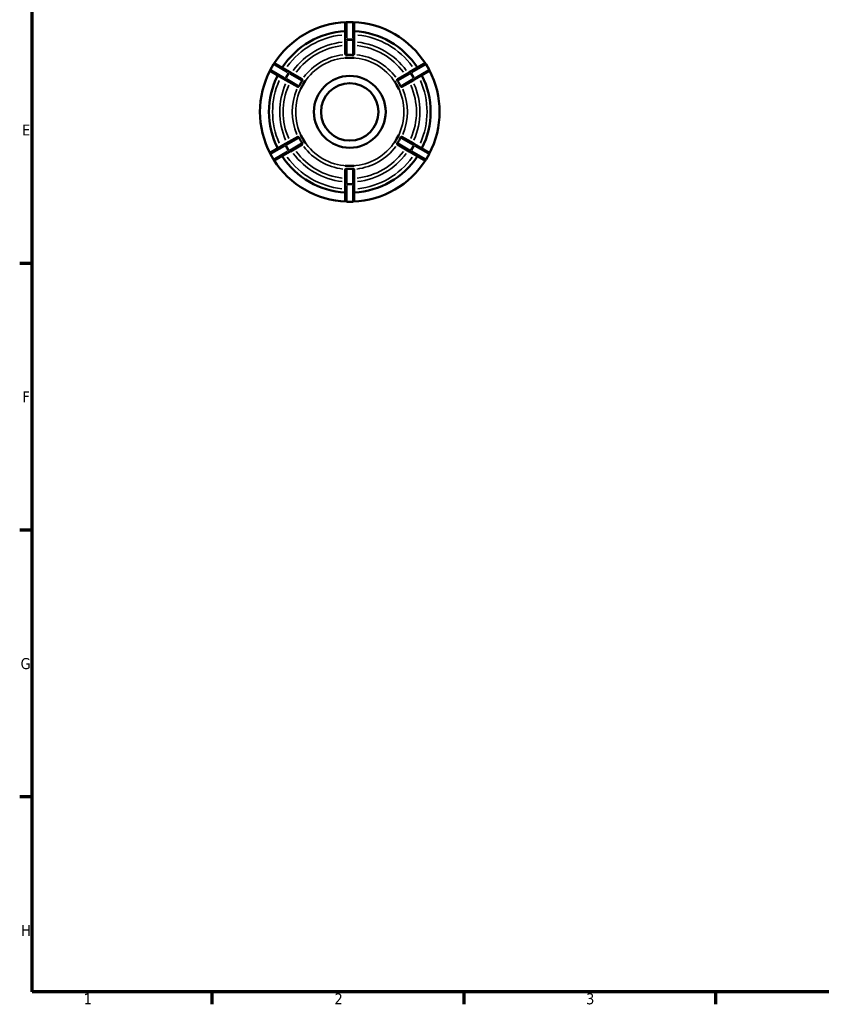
# Model space of a CAD drawing. Header units: millimetres. Extents: x 0 to 903, y 0 to 594.
# Tile 1 of 9: x 17 to 240, y 17 to 291. Entities that reach past the tile are written whole.
import ezdxf

# ---------------------------------------------------------------- set-up
doc = ezdxf.new("R2010")
doc.units = ezdxf.units.MM
for name, color, linetype, lineweight in [('Border (ANSI)', 7, 'Continuous', 70), ('Visible (ANSI)', 7, 'Continuous', 50), ('Visible Narrow (ANSI)', 7, 'Continuous', 35)]:
    doc.layers.add(name, color=color, linetype=linetype, lineweight=lineweight)
doc.styles.add('Note Text (ANSI)', font='tahoma.ttf')

# ---------------------------------------------------------------- blocks, each defined once
blk = doc.blocks.new('Borders Default Border')
at = {"layer": 'Border (ANSI)'}
for p, q in [((20, 222.75), (16.55, 222.75)), ((20, 148.5), (16.55, 148.5)), ((20, 74.25), (16.55, 74.25)), ((70.08, 20), (70.08, 16.55)), ((140.17, 20), (140.17, 16.55)), ((210.25, 20), (210.25, 16.55))]:
    blk.add_line(p, q, dxfattribs=at)
at = {"layer": 'Border (ANSI)', "flags": 128}
blk.add_lwpolyline([(20, 20), (20, 574), (821, 574), (821, 20), (20, 20)], dxfattribs=at)
at = {"layer": 'Border (ANSI)', "char_height": 3.05, "attachment_point": 7, "style": 'Note Text (ANSI)'}
for s, insert in [('E', (17.21, 258.35)), ('F', (17.29, 184.1)), ('G', (16.81, 109.79)), ('H', (16.97, 35.6)), ('1', (34.35, 16.55)), ('2', (104.2, 16.55)), ('3', (174.26, 16.49))]:
    blk.add_mtext(s, dxfattribs=dict(at, insert=insert))

msp = doc.modelspace()

# ---------------------------------------------------------------- linework, layer by layer
at = {"layer": 'Visible (ANSI)'}
for p, q in [((107.209, 289.501), (107.209, 289.527)), ((107.209, 289.501), (107.209, 284.828)), ((109.309, 289.927), (107.609, 289.927)), ((109.709, 289.527), (109.709, 289.501)), ((109.709, 284.828), (109.709, 289.501)), ((107.209, 284.743), (107.209, 284.828)), ((107.209, 284.743), (107.209, 280.957)), ((109.709, 284.828), (109.709, 284.743)), ((109.709, 280.957), (109.709, 284.743)), ((107.209, 279.992), (107.209, 279.995)), ((108.459, 279.992), (107.209, 279.992)), ((107.209, 279.99), (107.209, 279.992)), ((109.709, 279.992), (108.459, 279.992)), ((109.709, 279.995), (109.709, 279.992)), ((109.709, 279.992), (109.709, 279.99)), ((87.233, 278.163), (86.383, 276.691)), ((87.779, 278.31), (87.803, 278.297)), ((91.849, 275.96), (87.803, 278.297)), ((129.115, 278.297), (125.068, 275.96)), ((129.115, 278.297), (129.138, 278.31)), ((130.534, 276.691), (129.684, 278.163)), ((86.553, 276.131), (86.529, 276.145)), ((86.553, 276.131), (90.599, 273.795)), ((91.849, 275.96), (91.923, 275.918)), ((95.201, 274.025), (91.923, 275.918)), ((124.995, 275.918), (121.716, 274.025)), ((124.995, 275.918), (125.068, 275.96)), ((126.318, 273.795), (130.365, 276.131)), ((130.388, 276.145), (130.365, 276.131)), ((90.673, 273.753), (90.599, 273.795)), ((90.673, 273.753), (93.951, 271.86)), ((94.787, 271.377), (94.784, 271.379)), ((95.412, 272.46), (94.787, 271.377)), ((94.789, 271.376), (94.787, 271.377)), ((96.037, 273.542), (95.412, 272.46)), ((96.034, 273.544), (96.037, 273.542)), ((96.037, 273.542), (96.039, 273.541)), ((120.878, 273.541), (120.88, 273.542)), ((120.88, 273.542), (120.883, 273.544)), ((121.505, 272.46), (120.88, 273.542)), ((122.13, 271.377), (121.505, 272.46)), ((122.13, 271.377), (122.128, 271.376)), ((122.133, 271.379), (122.13, 271.377)), ((122.966, 271.86), (126.245, 273.753)), ((126.318, 273.795), (126.245, 273.753)), ((93.951, 257.995), (90.673, 256.102)), ((94.784, 258.476), (94.787, 258.478)), ((94.787, 258.478), (94.789, 258.479)), ((94.787, 258.478), (95.412, 257.395)), ((121.505, 257.395), (122.13, 258.478)), ((122.128, 258.479), (122.13, 258.478)), ((122.13, 258.478), (122.133, 258.476)), ((126.245, 256.102), (122.966, 257.995)), ((90.599, 256.059), (86.553, 253.723)), ((90.599, 256.059), (90.673, 256.102)), ((91.923, 253.937), (95.201, 255.83)), ((95.412, 257.395), (96.037, 256.312)), ((96.037, 256.312), (96.034, 256.311)), ((96.039, 256.314), (96.037, 256.312)), ((120.88, 256.312), (120.878, 256.314)), ((120.88, 256.312), (121.505, 257.395)), ((120.883, 256.311), (120.88, 256.312)), ((121.716, 255.83), (124.995, 253.937)), ((126.245, 256.102), (126.318, 256.059)), ((130.365, 253.723), (126.318, 256.059)), ((86.383, 253.163), (87.233, 251.691)), ((86.529, 253.71), (86.553, 253.723)), ((87.803, 251.558), (91.849, 253.894)), ((91.923, 253.937), (91.849, 253.894)), ((125.068, 253.894), (124.995, 253.937)), ((125.068, 253.894), (129.115, 251.558)), ((129.684, 251.691), (130.534, 253.163)), ((130.365, 253.723), (130.388, 253.71)), ((87.803, 251.558), (87.779, 251.545)), ((107.209, 249.863), (107.209, 249.865)), ((107.209, 249.863), (108.459, 249.863)), ((107.209, 249.86), (107.209, 249.863)), ((108.459, 249.863), (109.709, 249.863)), ((109.709, 249.865), (109.709, 249.863)), ((109.709, 249.863), (109.709, 249.86)), ((129.138, 251.545), (129.115, 251.558)), ((107.209, 248.898), (107.209, 245.112)), ((109.709, 245.112), (109.709, 248.898)), ((107.209, 245.026), (107.209, 245.112)), ((107.209, 245.026), (107.209, 240.354)), ((109.709, 245.112), (109.709, 245.026)), ((109.709, 240.354), (109.709, 245.026)), ((107.209, 240.327), (107.209, 240.354)), ((107.609, 239.927), (109.309, 239.927)), ((109.709, 240.354), (109.709, 240.327))]:
    msp.add_line(p, q, dxfattribs=at)
for radius in [10, 8]:
    msp.add_circle((108.459, 264.927), radius, dxfattribs=at)
for centre, radius, start, end in [((108.459, 264.927), 25, 92.22694, 147.77306), ((107.609, 289.527), 0.4, 90, 180), ((109.309, 289.527), 0.4, 0, 90), ((108.459, 264.927), 25, 32.22694, 87.77306), ((108.459, 264.927), 22.5, 93.18474, 146.81526), ((108.459, 264.927), 22.5, 33.18474, 86.81526), ((87.579, 277.963), 0.4, 60, 150), ((129.338, 277.963), 0.4, 30, 120), ((108.459, 264.927), 25, 152.22694, 207.77306), ((108.459, 264.927), 22.5, 153.18474, 206.81526), ((86.729, 276.491), 0.4, 150, 240), ((108.459, 264.927), 22.5, 333.18474, 26.81526), ((130.188, 276.491), 0.4, 300, 30), ((108.459, 264.927), 25, 332.22694, 27.77306), ((86.729, 253.363), 0.4, 120, 210), ((108.459, 264.927), 22.5, 213.18474, 266.81526), ((108.459, 264.927), 22.5, 273.18474, 326.81526), ((130.188, 253.363), 0.4, 330, 60), ((87.579, 251.891), 0.4, 210, 300), ((108.459, 264.927), 25, 212.22694, 267.77306), ((108.459, 264.927), 25, 272.22694, 327.77306), ((129.338, 251.891), 0.4, 240, 330), ((107.609, 240.327), 0.4, 180, 270), ((109.309, 240.327), 0.4, 270, 0)]:
    msp.add_arc(centre, radius, start, end, dxfattribs=at)
for points, knots in [([(107.234, 280.911), (107.218, 280.925), (107.21, 280.939), (107.209, 280.953), (107.209, 280.955), (107.209, 280.956), (107.209, 280.957)], [0.265997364, 0.265997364, 0.265997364, 0.265997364, 0.282483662, 0.282483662, 0.282483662, 0.28389422, 0.28389422, 0.28389422, 0.28389422]), ([(107.609, 280.746), (107.602, 280.745), (107.596, 280.745), (107.565, 280.744), (107.541, 280.747), (107.483, 280.761), (107.452, 280.774), (107.372, 280.813), (107.321, 280.846), (107.262, 280.889), (107.246, 280.901), (107.234, 280.911)], [-0.094693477, -0.094693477, -0.094693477, -0.094693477, -0.092268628, -0.092268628, -0.082480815, -0.082480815, -0.067735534, -0.067735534, -0.039862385, -0.039862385, -0.026560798, -0.026560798, -0.026560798, -0.026560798]), ([(109.309, 280.746), (109.017, 280.772), (108.727, 280.783), (108.459, 280.783), (108.19, 280.783), (107.9, 280.772), (107.609, 280.746)], [-0.08062632, -0.08062632, -0.08062632, -0.08062632, 0, 0, 0, 0.08062632, 0.08062632, 0.08062632, 0.08062632]), ([(109.683, 280.911), (109.68, 280.908), (109.677, 280.906), (109.645, 280.881), (109.606, 280.852), (109.529, 280.805), (109.492, 280.785), (109.432, 280.761), (109.407, 280.753), (109.358, 280.745), (109.336, 280.744), (109.311, 280.746), (109.31, 280.746), (109.309, 280.746)], [-0.160747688, -0.160747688, -0.160747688, -0.160747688, -0.157457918, -0.157457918, -0.133089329, -0.133089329, -0.114586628, -0.114586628, -0.103538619, -0.103538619, -0.094597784, -0.094597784, -0.094036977, -0.094036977, -0.094036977, -0.094036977]), ([(109.709, 280.957), (109.709, 280.956), (109.708, 280.955), (109.708, 280.953), (109.707, 280.939), (109.699, 280.925), (109.683, 280.911)], [0.281073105, 0.281073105, 0.281073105, 0.281073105, 0.282483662, 0.282483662, 0.282483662, 0.298969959, 0.298969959, 0.298969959, 0.298969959]), ([(94.004, 271.859), (93.984, 271.851), (93.967, 271.852), (93.955, 271.858), (93.954, 271.859), (93.952, 271.859), (93.951, 271.86)], [0.265997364, 0.265997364, 0.265997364, 0.265997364, 0.282483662, 0.282483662, 0.282483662, 0.28389422, 0.28389422, 0.28389422, 0.28389422]), ([(94.334, 272.101), (94.333, 272.098), (94.331, 272.095), (94.319, 272.07), (94.305, 272.051), (94.266, 272.005), (94.238, 271.983), (94.166, 271.934), (94.114, 271.907), (94.044, 271.874), (94.021, 271.865), (94.004, 271.859)], [-0.09369712, -0.09369712, -0.09369712, -0.09369712, -0.092412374, -0.092412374, -0.083005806, -0.083005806, -0.068167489, -0.068167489, -0.041905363, -0.041905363, -0.026501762, -0.026501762, -0.026501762, -0.026501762]), ([(95.184, 273.573), (95.016, 273.333), (94.861, 273.088), (94.727, 272.855), (94.592, 272.623), (94.457, 272.366), (94.334, 272.101)], [-0.08062632, -0.08062632, -0.08062632, -0.08062632, 0, 0, 0, 0.08062632, 0.08062632, 0.08062632, 0.08062632]), ([(95.229, 273.98), (95.234, 273.951), (95.238, 273.907), (95.243, 273.819), (95.243, 273.775), (95.236, 273.708), (95.232, 273.681), (95.217, 273.633), (95.208, 273.612), (95.193, 273.586), (95.189, 273.579), (95.184, 273.573)], [-0.160603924, -0.160603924, -0.160603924, -0.160603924, -0.136556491, -0.136556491, -0.116700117, -0.116700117, -0.104826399, -0.104826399, -0.095971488, -0.095971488, -0.092893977, -0.092893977, -0.092893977, -0.092893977]), ([(95.201, 274.025), (95.202, 274.024), (95.203, 274.024), (95.204, 274.023), (95.216, 274.015), (95.225, 274.001), (95.229, 273.98)], [0.281073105, 0.281073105, 0.281073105, 0.281073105, 0.282483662, 0.282483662, 0.282483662, 0.298969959, 0.298969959, 0.298969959, 0.298969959]), ([(121.733, 273.573), (121.719, 273.592), (121.709, 273.613), (121.688, 273.666), (121.682, 273.698), (121.672, 273.784), (121.675, 273.845), (121.681, 273.93), (121.685, 273.959), (121.689, 273.98)], [-0.093006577, -0.093006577, -0.093006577, -0.093006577, -0.083878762, -0.083878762, -0.070321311, -0.070321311, -0.044048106, -0.044048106, -0.02645567, -0.02645567, -0.02645567, -0.02645567]), ([(121.689, 273.98), (121.692, 274.001), (121.701, 274.015), (121.713, 274.023), (121.714, 274.024), (121.715, 274.024), (121.716, 274.025)], [0.265997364, 0.265997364, 0.265997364, 0.265997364, 0.282483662, 0.282483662, 0.282483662, 0.28389422, 0.28389422, 0.28389422, 0.28389422]), ([(122.583, 272.101), (122.46, 272.366), (122.325, 272.623), (122.19, 272.855), (122.056, 273.088), (121.901, 273.333), (121.733, 273.573)], [0.97813789, 0.97813789, 0.97813789, 0.97813789, 1.05876422, 1.05876422, 1.05876422, 1.13939054, 1.13939054, 1.13939054, 1.13939054]), ([(122.913, 271.859), (122.884, 271.869), (122.841, 271.888), (122.76, 271.93), (122.723, 271.952), (122.67, 271.991), (122.649, 272.009), (122.616, 272.046), (122.603, 272.064), (122.588, 272.089), (122.586, 272.095), (122.583, 272.101)], [-0.161093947, -0.161093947, -0.161093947, -0.161093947, -0.135862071, -0.135862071, -0.116442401, -0.116442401, -0.10478088, -0.10478088, -0.095895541, -0.095895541, -0.093405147, -0.093405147, -0.093405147, -0.093405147]), ([(122.966, 271.86), (122.965, 271.859), (122.964, 271.859), (122.962, 271.858), (122.95, 271.852), (122.933, 271.851), (122.913, 271.859)], [0.281073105, 0.281073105, 0.281073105, 0.281073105, 0.282483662, 0.282483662, 0.282483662, 0.29896996, 0.29896996, 0.29896996, 0.29896996]), ([(93.951, 257.995), (93.952, 257.996), (93.954, 257.996), (93.955, 257.997), (93.967, 258.003), (93.984, 258.003), (94.004, 257.996)], [0.281073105, 0.281073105, 0.281073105, 0.281073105, 0.282483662, 0.282483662, 0.282483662, 0.29896996, 0.29896996, 0.29896996, 0.29896996]), ([(94.004, 257.996), (94.033, 257.985), (94.076, 257.966), (94.157, 257.924), (94.194, 257.903), (94.247, 257.863), (94.268, 257.846), (94.301, 257.809), (94.315, 257.791), (94.329, 257.766), (94.332, 257.76), (94.334, 257.754)], [-0.161093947, -0.161093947, -0.161093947, -0.161093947, -0.135862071, -0.135862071, -0.116442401, -0.116442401, -0.10478088, -0.10478088, -0.095895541, -0.095895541, -0.093405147, -0.093405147, -0.093405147, -0.093405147]), ([(94.334, 257.754), (94.457, 257.489), (94.592, 257.232), (94.727, 256.999), (94.861, 256.767), (95.016, 256.521), (95.184, 256.282)], [0.97813789, 0.97813789, 0.97813789, 0.97813789, 1.05876422, 1.05876422, 1.05876422, 1.13939054, 1.13939054, 1.13939054, 1.13939054]), ([(121.733, 256.282), (121.901, 256.521), (122.056, 256.767), (122.19, 256.999), (122.325, 257.232), (122.46, 257.489), (122.583, 257.754)], [-0.08062632, -0.08062632, -0.08062632, -0.08062632, 0, 0, 0, 0.08062632, 0.08062632, 0.08062632, 0.08062632]), ([(122.583, 257.754), (122.584, 257.757), (122.586, 257.76), (122.598, 257.785), (122.612, 257.804), (122.651, 257.849), (122.679, 257.871), (122.751, 257.921), (122.803, 257.948), (122.874, 257.98), (122.896, 257.99), (122.913, 257.996)], [-0.09369712, -0.09369712, -0.09369712, -0.09369712, -0.092412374, -0.092412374, -0.083005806, -0.083005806, -0.068167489, -0.068167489, -0.041905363, -0.041905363, -0.026501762, -0.026501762, -0.026501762, -0.026501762]), ([(122.913, 257.996), (122.933, 258.003), (122.95, 258.003), (122.962, 257.997), (122.964, 257.996), (122.965, 257.996), (122.966, 257.995)], [0.265997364, 0.265997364, 0.265997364, 0.265997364, 0.282483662, 0.282483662, 0.282483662, 0.28389422, 0.28389422, 0.28389422, 0.28389422]), ([(95.184, 256.282), (95.198, 256.263), (95.208, 256.242), (95.229, 256.189), (95.235, 256.157), (95.245, 256.071), (95.243, 256.01), (95.236, 255.924), (95.232, 255.896), (95.229, 255.875)], [-0.093006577, -0.093006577, -0.093006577, -0.093006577, -0.083878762, -0.083878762, -0.070321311, -0.070321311, -0.044048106, -0.044048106, -0.02645567, -0.02645567, -0.02645567, -0.02645567]), ([(95.229, 255.875), (95.225, 255.854), (95.216, 255.84), (95.204, 255.832), (95.203, 255.831), (95.202, 255.831), (95.201, 255.83)], [0.265997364, 0.265997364, 0.265997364, 0.265997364, 0.282483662, 0.282483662, 0.282483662, 0.28389422, 0.28389422, 0.28389422, 0.28389422]), ([(121.689, 255.875), (121.683, 255.904), (121.679, 255.948), (121.674, 256.036), (121.674, 256.079), (121.681, 256.147), (121.685, 256.174), (121.7, 256.222), (121.709, 256.242), (121.724, 256.269), (121.728, 256.276), (121.733, 256.282)], [-0.160603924, -0.160603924, -0.160603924, -0.160603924, -0.136556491, -0.136556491, -0.116700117, -0.116700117, -0.104826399, -0.104826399, -0.095971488, -0.095971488, -0.092893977, -0.092893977, -0.092893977, -0.092893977]), ([(121.716, 255.83), (121.715, 255.831), (121.714, 255.831), (121.713, 255.832), (121.701, 255.84), (121.692, 255.854), (121.689, 255.875)], [0.281073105, 0.281073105, 0.281073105, 0.281073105, 0.282483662, 0.282483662, 0.282483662, 0.298969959, 0.298969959, 0.298969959, 0.298969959]), ([(107.209, 248.898), (107.209, 248.899), (107.209, 248.9), (107.209, 248.901), (107.21, 248.915), (107.218, 248.93), (107.234, 248.944)], [0.281073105, 0.281073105, 0.281073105, 0.281073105, 0.282483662, 0.282483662, 0.282483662, 0.298969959, 0.298969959, 0.298969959, 0.298969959]), ([(107.234, 248.944), (107.237, 248.946), (107.24, 248.949), (107.272, 248.974), (107.311, 249.002), (107.388, 249.049), (107.425, 249.07), (107.485, 249.093), (107.51, 249.101), (107.559, 249.109), (107.581, 249.111), (107.606, 249.109), (107.607, 249.109), (107.609, 249.109)], [-0.160747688, -0.160747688, -0.160747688, -0.160747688, -0.157457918, -0.157457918, -0.133089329, -0.133089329, -0.114586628, -0.114586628, -0.103538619, -0.103538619, -0.094597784, -0.094597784, -0.094036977, -0.094036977, -0.094036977, -0.094036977]), ([(107.609, 249.109), (107.9, 249.083), (108.19, 249.071), (108.459, 249.071), (108.727, 249.071), (109.017, 249.083), (109.309, 249.109)], [0.97813789, 0.97813789, 0.97813789, 0.97813789, 1.05876422, 1.05876422, 1.05876422, 1.13939054, 1.13939054, 1.13939054, 1.13939054]), ([(109.309, 249.109), (109.315, 249.109), (109.321, 249.11), (109.352, 249.11), (109.376, 249.107), (109.434, 249.094), (109.466, 249.081), (109.545, 249.042), (109.596, 249.008), (109.655, 248.966), (109.671, 248.954), (109.683, 248.944)], [-0.094693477, -0.094693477, -0.094693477, -0.094693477, -0.092268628, -0.092268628, -0.082480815, -0.082480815, -0.067735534, -0.067735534, -0.039862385, -0.039862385, -0.026560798, -0.026560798, -0.026560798, -0.026560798]), ([(109.683, 248.944), (109.699, 248.93), (109.707, 248.915), (109.708, 248.901), (109.708, 248.9), (109.709, 248.899), (109.709, 248.898)], [0.265997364, 0.265997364, 0.265997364, 0.265997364, 0.282483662, 0.282483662, 0.282483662, 0.28389422, 0.28389422, 0.28389422, 0.28389422])]:
    msp.add_open_spline(points, degree=3, knots=knots, dxfattribs=at)
for points in [[(107.209, 279.995), (107.633, 279.991), (108.063, 279.992), (108.459, 279.992)], [(108.459, 279.992), (108.056, 279.992), (107.637, 279.993), (107.209, 279.99)], [(108.459, 279.992), (108.854, 279.992), (109.284, 279.991), (109.709, 279.995)], [(109.709, 279.99), (109.28, 279.993), (108.861, 279.992), (108.459, 279.992)], [(94.784, 271.379), (95.001, 271.744), (95.214, 272.117), (95.412, 272.46)], [(95.412, 272.46), (95.211, 272.111), (95.001, 271.748), (94.789, 271.376)], [(95.412, 272.46), (95.61, 272.802), (95.826, 273.174), (96.034, 273.544)], [(96.039, 273.541), (95.822, 273.172), (95.613, 272.808), (95.412, 272.46)], [(121.505, 272.46), (121.303, 272.809), (121.094, 273.172), (120.878, 273.541)], [(120.883, 273.544), (121.091, 273.174), (121.307, 272.802), (121.505, 272.46)], [(121.505, 272.46), (121.703, 272.117), (121.916, 271.744), (122.133, 271.379)], [(122.128, 271.376), (121.917, 271.748), (121.707, 272.11), (121.505, 272.46)], [(95.412, 257.395), (95.214, 257.737), (95.001, 258.11), (94.784, 258.476)], [(94.789, 258.479), (95.001, 258.106), (95.211, 257.744), (95.412, 257.395)], [(121.505, 257.395), (121.707, 257.744), (121.917, 258.107), (122.128, 258.479)], [(122.133, 258.476), (121.916, 258.11), (121.703, 257.737), (121.505, 257.395)], [(95.412, 257.395), (95.613, 257.046), (95.822, 256.683), (96.039, 256.314)], [(96.034, 256.311), (95.826, 256.681), (95.61, 257.053), (95.412, 257.395)], [(120.878, 256.314), (121.094, 256.682), (121.303, 257.046), (121.505, 257.395)], [(121.505, 257.395), (121.307, 257.053), (121.091, 256.681), (120.883, 256.311)], [(107.209, 249.865), (107.637, 249.862), (108.056, 249.863), (108.459, 249.863)], [(108.459, 249.863), (108.063, 249.863), (107.633, 249.864), (107.209, 249.86)], [(108.459, 249.863), (108.861, 249.863), (109.28, 249.862), (109.709, 249.865)], [(109.709, 249.86), (109.284, 249.864), (108.854, 249.863), (108.459, 249.863)]]:
    msp.add_open_spline(points, degree=3, dxfattribs=at)
at = {"layer": 'Visible Narrow (ANSI)'}
for p, q in [((107.609, 289.927), (107.609, 289.855)), ((107.609, 285.408), (107.609, 289.613)), ((107.694, 289.847), (109.224, 289.847)), ((109.309, 289.855), (109.309, 289.927)), ((109.309, 289.613), (109.309, 285.408)), ((107.609, 285.166), (107.609, 284.935)), ((109.224, 285.175), (107.694, 285.175)), ((109.309, 284.935), (109.309, 285.166)), ((107.609, 280.955), (107.609, 284.711)), ((107.694, 284.92), (109.224, 284.92)), ((109.309, 284.711), (109.309, 280.955)), ((86.495, 276.725), (87.26, 278.05)), ((87.296, 278.127), (87.233, 278.163)), ((87.505, 278.006), (91.147, 275.904)), ((125.771, 275.904), (129.412, 278.006)), ((129.684, 278.163), (129.621, 278.127)), ((129.657, 278.05), (130.422, 276.725)), ((86.383, 276.691), (86.446, 276.655)), ((90.297, 274.432), (86.655, 276.534)), ((90.507, 274.31), (90.706, 274.195)), ((91.306, 275.714), (90.541, 274.389)), ((90.762, 274.261), (91.527, 275.586)), ((94.153, 272.205), (90.901, 274.083)), ((91.556, 275.667), (91.357, 275.783)), ((91.751, 275.555), (95.003, 273.677)), ((121.914, 273.677), (125.167, 275.555)), ((126.017, 274.083), (122.764, 272.205)), ((125.56, 275.783), (125.361, 275.667)), ((125.39, 275.586), (126.155, 274.261)), ((126.376, 274.389), (125.611, 275.714)), ((126.211, 274.195), (126.41, 274.31)), ((130.262, 276.534), (126.621, 274.432)), ((130.471, 276.655), (130.534, 276.691)), ((90.901, 255.772), (94.153, 257.65)), ((122.764, 257.65), (126.017, 255.772)), ((86.655, 253.32), (90.297, 255.423)), ((90.706, 255.66), (90.507, 255.544)), ((90.541, 255.466), (91.306, 254.141)), ((91.527, 254.269), (90.762, 255.594)), ((95.003, 256.178), (91.751, 254.3)), ((125.167, 254.3), (121.914, 256.178)), ((126.155, 255.594), (125.39, 254.269)), ((125.611, 254.141), (126.376, 255.466)), ((126.41, 255.544), (126.211, 255.66)), ((126.621, 255.423), (130.262, 253.32)), ((86.446, 253.2), (86.383, 253.164)), ((87.26, 251.805), (86.495, 253.13)), ((91.147, 253.951), (87.505, 251.848)), ((91.357, 254.072), (91.556, 254.187)), ((125.361, 254.187), (125.56, 254.072)), ((129.412, 251.848), (125.771, 253.951)), ((130.422, 253.13), (129.657, 251.805)), ((130.534, 253.164), (130.471, 253.2)), ((87.233, 251.691), (87.296, 251.728)), ((129.621, 251.728), (129.684, 251.691)), ((107.609, 245.144), (107.609, 248.9)), ((109.309, 248.9), (109.309, 245.144)), ((107.609, 244.919), (107.609, 244.689)), ((107.609, 240.241), (107.609, 244.446)), ((109.224, 244.935), (107.694, 244.935)), ((107.694, 244.68), (109.224, 244.68)), ((109.309, 244.689), (109.309, 244.919)), ((109.309, 244.446), (109.309, 240.241)), ((107.609, 240), (107.609, 239.928)), ((109.224, 240.008), (107.694, 240.008)), ((109.309, 239.928), (109.309, 240))]:
    msp.add_line(p, q, dxfattribs=at)
for radius, start, end in [(21.5, 95.99973, 144.00027), (21.5, 35.99973, 84.00027), (19.517, 96.30485, 143.69515), (18.551, 96.47718, 143.52282), (18.551, 36.47718, 83.52282), (19.517, 36.30485, 83.69515), (16.031, 96.94362, 143.05638), (15.065, 93, 147), (15.065, 33, 87), (16.031, 36.94362, 83.05638), (21.5, 155.99973, 204.00027), (19.517, 156.30485, 203.69515), (18.551, 156.47718, 203.52282), (15.065, 153, 207), (15.065, 333, 27), (18.551, 336.47718, 23.52282), (19.517, 336.30485, 23.69515), (21.5, 335.99973, 24.00027), (16.031, 156.94362, 203.05638), (16.031, 336.94362, 23.05638), (16.031, 216.94362, 263.05638), (15.065, 213, 267), (15.065, 273, 327), (16.031, 276.94362, 323.05638), (21.5, 215.99973, 264.00027), (19.517, 216.30485, 263.69515), (18.551, 216.47718, 263.52282), (18.551, 276.47718, 323.52282), (19.517, 276.30485, 323.69515), (21.5, 275.99973, 324.00027)]:
    msp.add_arc((108.459, 264.927), radius, start, end, dxfattribs=at)
for centre, major_axis, ratio, start_param, end_param in [((107.609, 289.501), (-0.4, 0), 0.8660254, 4.7909288, 6.2046455), ((109.309, 289.501), (0.4, 0), 0.8660254, 0.0785398, 1.4922565), ((107.609, 284.828), (-0.4, 0), 0.8660254, 4.7909288, 6.2046455), ((109.309, 284.828), (0.4, 0), 0.8660254, 0.0785398, 1.4922565), ((107.609, 284.743), (-0.4, 0), 0.4407616, 4.7909288, 6.2046455), ((109.309, 284.743), (0.4, 0), 0.4407616, 0.0785398, 1.4922565), ((87.603, 277.95), (0.2, 0.346), 0.8660254, 0.0785398, 1.4922565), ((129.315, 277.95), (-0.2, 0.346), 0.8660254, 4.7909288, 6.2046455), ((86.753, 276.478), (-0.2, -0.346), 0.8660254, 4.7909288, 6.2046455), ((90.799, 274.142), (-0.2, -0.346), 0.8660254, 4.7909288, 6.2046455), ((90.873, 274.099), (-0.2, -0.346), 0.4407616, 4.7909288, 6.2046455), ((91.649, 275.614), (0.2, 0.346), 0.8660254, 0.0785398, 1.4922565), ((91.723, 275.571), (0.2, 0.346), 0.4407616, 0.0785398, 1.4922565), ((125.195, 275.571), (-0.2, 0.346), 0.4407616, 4.7909288, 6.2046455), ((125.268, 275.614), (-0.2, 0.346), 0.8660254, 4.7909288, 6.2046455), ((126.045, 274.099), (0.2, -0.346), 0.4407616, 0.0785398, 1.4922565), ((126.118, 274.142), (0.2, -0.346), 0.8660254, 0.0785398, 1.4922565), ((130.165, 276.478), (0.2, -0.346), 0.8660254, 0.0785398, 1.4922565), ((90.799, 255.713), (-0.2, 0.346), 0.8660254, 0.0785398, 1.4922565), ((90.873, 255.756), (-0.2, 0.346), 0.4407616, 0.0785398, 1.4922565), ((126.045, 255.756), (0.2, 0.346), 0.4407616, 4.7909288, 6.2046455), ((126.118, 255.713), (0.2, 0.346), 0.8660254, 4.7909288, 6.2046455), ((86.753, 253.377), (-0.2, 0.346), 0.8660254, 0.0785398, 1.4922565), ((91.649, 254.241), (0.2, -0.346), 0.8660254, 4.7909288, 6.2046455), ((91.723, 254.283), (0.2, -0.346), 0.4407616, 4.7909288, 6.2046455), ((125.195, 254.283), (-0.2, -0.346), 0.4407616, 0.0785398, 1.4922565), ((125.268, 254.241), (-0.2, -0.346), 0.8660254, 0.0785398, 1.4922565), ((130.165, 253.377), (0.2, 0.346), 0.8660254, 4.7909288, 6.2046455), ((87.603, 251.905), (0.2, -0.346), 0.8660254, 4.7909288, 6.2046455), ((129.315, 251.905), (-0.2, -0.346), 0.8660254, 0.0785398, 1.4922565), ((107.609, 245.112), (-0.4, 0), 0.4407616, 0.0785398, 1.4922565), ((107.609, 245.026), (-0.4, 0), 0.8660254, 0.0785398, 1.4922565), ((109.309, 245.112), (0.4, 0), 0.4407616, 4.7909288, 6.2046455), ((109.309, 245.026), (0.4, 0), 0.8660254, 4.7909288, 6.2046455), ((107.609, 240.354), (-0.4, 0), 0.8660254, 0.0785398, 1.4922565), ((109.309, 240.354), (0.4, 0), 0.8660254, 4.7909288, 6.2046455)]:
    msp.add_ellipse(centre, major_axis=major_axis, ratio=ratio, start_param=start_param, end_param=end_param, dxfattribs=at)

# ---------------------------------------------------------------- block references
msp.add_blockref('Borders Default Border', (0, 0))

doc.saveas('drawing.dxf')
